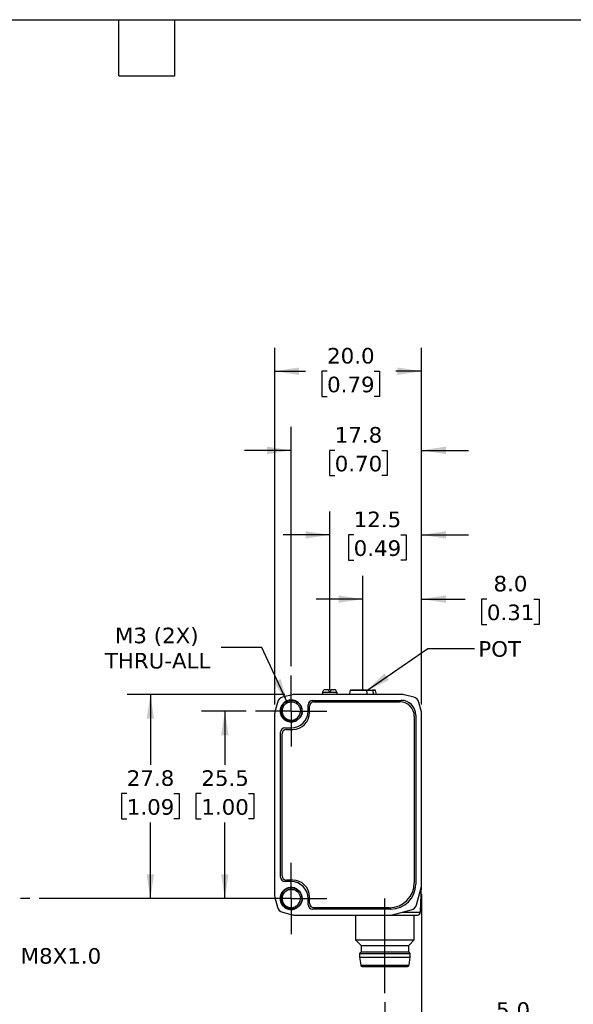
# Model space of a CAD drawing. Header units: millimetres. Extents: x 6 to 273, y 6 to 210.
# Tile 3 of 4: x 122 to 198, y 76 to 210. Entities that reach past the tile are written whole.
import ezdxf

# ---------------------------------------------------------------- set-up
doc = ezdxf.new("R2010")
doc.units = ezdxf.units.MM
doc.linetypes.add('SLD-Center', pattern=[19.05, 15.24, -1.27, 1.27, -1.27])
doc.linetypes.add('SLD-Solid', pattern=[0])
doc.layers.add('CENTER', color=40, linetype='SLD-Center')
doc.layers.add('DIMENSIONS', color=140, linetype='SLD-Solid', lineweight=25)
doc.layers.add('TEXT', color=140, linetype='SLD-Solid', lineweight=25)
doc.styles.add('SLDTEXTSTYLE1', font='VERDANA.TTF')
doc.styles.get("Standard").update_dxf_attribs({"font": 'VERDANA.TTF'})
doc.dimstyles.new('SLDDIMSTYLE0', dxfattribs={"dimtxt": 2.158008, "dimasz": 3.302, "dimexe": 0, "dimexo": 0.0625, "dimgap": 0.539502, "dimtad": 0, "dimtih": 1, "dimtoh": 1, "dimrnd": 1e-09, "dimzin": 12, "dimdsep": 46, "dimtxsty": 'SLDTEXTSTYLE1', "dimsah": 1, "dimcen": 0.09, "dimadec": 0, "dimazin": 3, "dimtfac": 1, "dimtmove": 0, "dimatfit": 0, "dimfxl": 0, "dimfrac": 2, "dimtolj": 1, "dimtzin": 12, "dimarcsym": 0})
doc.dimstyles.new('SLDDIMSTYLE1', dxfattribs={"dimtxt": 2.158008, "dimasz": 3.302, "dimexe": 0, "dimexo": 0.0625, "dimgap": 0.539502, "dimtad": 0, "dimtih": 1, "dimtoh": 1, "dimrnd": 1e-09, "dimzin": 12, "dimdsep": 46, "dimtxsty": 'SLDTEXTSTYLE1', "dimsah": 1, "dimcen": 0.09, "dimadec": 0, "dimazin": 3, "dimtfac": 1, "dimtofl": 0, "dimtmove": 0, "dimatfit": 3, "dimfxl": 0, "dimfrac": 2, "dimtolj": 1, "dimtzin": 12, "dimarcsym": 0})
doc.dimstyles.new('SLDDIMSTYLE2', dxfattribs={"dimtxt": 2.158008, "dimasz": 3.302, "dimexe": 0, "dimexo": 0.0625, "dimgap": 0.539502, "dimtad": 0, "dimtih": 1, "dimtoh": 1, "dimrnd": 1e-09, "dimzin": 4, "dimdsep": 46, "dimtxsty": 'SLDTEXTSTYLE1', "dimsah": 1, "dimcen": 0.09, "dimadec": 0, "dimazin": 1, "dimtfac": 1, "dimtmove": 0, "dimatfit": 0, "dimfxl": 0, "dimfrac": 2, "dimtolj": 1, "dimtzin": 12, "dimarcsym": 0})
doc.dimstyles.new('SLDDIMSTYLE3', dxfattribs={"dimtxt": 2.158008, "dimasz": 3.302, "dimexe": 0, "dimexo": 0.0625, "dimgap": 0.539502, "dimtad": 0, "dimtih": 1, "dimtoh": 1, "dimrnd": 1e-09, "dimzin": 12, "dimdsep": 46, "dimtxsty": 'SLDTEXTSTYLE1', "dimsah": 1, "dimcen": 0, "dimadec": 0, "dimazin": 3, "dimtfac": 1, "dimtofl": 0, "dimtmove": 0, "dimatfit": 3, "dimfxl": 0, "dimfrac": 2, "dimtolj": 1, "dimtzin": 12, "dimarcsym": 0})
doc.dimstyles.new('SLDDIMSTYLE4', dxfattribs={"dimtxt": 2.158008, "dimasz": 3.302, "dimexe": 0, "dimexo": 0.0625, "dimgap": 0.539502, "dimtad": 0, "dimtih": 1, "dimtoh": 1, "dimrnd": 1e-09, "dimzin": 4, "dimdsep": 46, "dimtxsty": 'SLDTEXTSTYLE1', "dimsah": 1, "dimcen": 0.09, "dimadec": 0, "dimazin": 1, "dimtfac": 1, "dimtofl": 0, "dimtmove": 0, "dimatfit": 3, "dimfxl": 0, "dimfrac": 2, "dimtolj": 1, "dimtzin": 12, "dimarcsym": 0})
doc.dimstyles.new('SLDDIMSTYLE5', dxfattribs={"dimtxt": 0.18, "dimasz": 3.302, "dimexe": 0, "dimexo": 0.0625, "dimgap": 0, "dimtad": 0, "dimtih": 1, "dimtoh": 1, "dimdec": 0, "dimrnd": 1e-09, "dimzin": 0, "dimdsep": 46, "dimtxsty": 'Standard', "dimsah": 1, "dimcen": 0.09, "dimadec": 0, "dimazin": 0, "dimtfac": 3.302, "dimtdec": 0, "dimtofl": 0, "dimtmove": 0, "dimatfit": 3, "dimfxl": 0, "dimfrac": 2, "dimtolj": 1, "dimtzin": 0, "dimarcsym": 0})

# ---------------------------------------------------------------- blocks, each defined once
blk = doc.blocks.new('_D_2')
at = {"layer": 'DIMENSIONS'}
for p, q in [((177.09, 90.62), (177.09, 69.55)), ((172.09, 75.89), (172.09, 69.55)), ((172.09, 72.72), (165.74, 72.72)), ((177.09, 72.72), (183.4, 72.72)), ((186.32, 72.72), (185.6, 72.72)), ((185.6, 72.72), (185.6, 69.29)), ((192.74, 72.72), (193.46, 72.72)), ((193.46, 72.72), (193.46, 69.29)), ((185.6, 69.29), (186.32, 69.29)), ((193.46, 69.29), (192.74, 69.29))]:
    blk.add_line(p, q, dxfattribs=at)
for points in [[(172.09, 72.72), (168.79, 73.23), (168.79, 72.22)], [(177.09, 72.72), (180.39, 72.22), (180.39, 73.23)]]:
    blk.add_solid(points, dxfattribs=at)
at = {"layer": 'DIMENSIONS', "char_height": 2.117, "attachment_point": 1, "style": 'SLDTEXTSTYLE1'}
for s, insert in [('5.0', (187.22, 75.9)), ('0.20', (186.32, 71.98))]:
    blk.add_mtext(s, dxfattribs=dict(at, insert=insert))
blk = doc.blocks.new('_D_3')
at = {"layer": 'DIMENSIONS'}
for p, q in [((169.09, 119.68), (169.09, 133.91)), ((177.09, 116.4), (177.09, 133.91)), ((169.09, 130.73), (162.74, 130.73)), ((177.09, 130.73), (183.03, 130.73)), ((185.96, 130.73), (185.23, 130.73)), ((185.23, 130.73), (185.23, 127.3)), ((192.37, 130.73), (193.09, 130.73)), ((193.09, 130.73), (193.09, 127.3)), ((185.23, 127.3), (185.96, 127.3)), ((193.09, 127.3), (192.37, 127.3))]:
    blk.add_line(p, q, dxfattribs=at)
for points in [[(169.09, 130.73), (165.79, 131.24), (165.79, 130.23)], [(177.09, 130.73), (180.39, 130.23), (180.39, 131.24)]]:
    blk.add_solid(points, dxfattribs=at)
at = {"layer": 'DIMENSIONS', "char_height": 2.117, "attachment_point": 1, "style": 'SLDTEXTSTYLE1'}
for s, insert in [('8.0', (186.86, 133.9)), ('0.31', (185.96, 129.99))]:
    blk.add_mtext(s, dxfattribs=dict(at, insert=insert))
blk = doc.blocks.new('_D_4')
at = {"layer": 'DIMENSIONS'}
for p, q in [((164.59, 119.68), (164.59, 142.65)), ((177.09, 116.4), (177.09, 142.65)), ((164.59, 139.47), (158.24, 139.47)), ((167.84, 139.47), (167.12, 139.47)), ((167.12, 139.47), (167.12, 136.04)), ((174.25, 139.47), (174.98, 139.47)), ((174.98, 139.47), (174.98, 136.04)), ((177.09, 139.47), (183.44, 139.47)), ((167.12, 136.04), (167.84, 136.04)), ((174.98, 136.04), (174.25, 136.04))]:
    blk.add_line(p, q, dxfattribs=at)
for points in [[(164.59, 139.47), (161.29, 139.98), (161.29, 138.97)], [(177.09, 139.47), (180.39, 138.97), (180.39, 139.98)]]:
    blk.add_solid(points, dxfattribs=at)
at = {"layer": 'DIMENSIONS', "char_height": 2.117, "attachment_point": 1, "style": 'SLDTEXTSTYLE1'}
for s, insert in [('12.5', (167.84, 142.64)), ('0.49', (167.84, 138.73))]:
    blk.add_mtext(s, dxfattribs=dict(at, insert=insert))
blk = doc.blocks.new('_D_5')
at = {"layer": 'DIMENSIONS'}
for p, q in [((155.36, 124.16), (149.8, 124.16)), ((158.82, 116.65), (155.36, 124.16))]:
    blk.add_line(p, q, dxfattribs=at)
blk.add_solid([(158.82, 116.65), (157.9, 119.86), (156.97, 119.44)], dxfattribs=at)
at = {"layer": 'DIMENSIONS', "char_height": 2.117, "attachment_point": 1, "style": 'SLDTEXTSTYLE1'}
for s, insert in [('M3 (2X)', (135.36, 126.85)), ('THRU-ALL', (133.97, 123.42))]:
    blk.add_mtext(s, dxfattribs=dict(at, insert=insert))
blk = doc.blocks.new('_D_6')
at = {"layer": 'DIMENSIONS'}
for p, q in [((153.23, 115.51), (147.14, 115.51)), ((150.31, 115.51), (150.31, 108.19)), ((147.11, 104.28), (146.38, 104.28)), ((146.38, 104.28), (146.38, 100.85)), ((153.52, 104.28), (154.24, 104.28)), ((154.24, 104.28), (154.24, 100.85)), ((146.38, 100.85), (147.11, 100.85)), ((154.24, 100.85), (153.52, 100.85)), ((150.31, 90.01), (150.31, 100.36)), ((153.23, 90.01), (147.14, 90.01))]:
    blk.add_line(p, q, dxfattribs=at)
for points in [[(150.31, 115.51), (149.8, 112.21), (150.82, 112.21)], [(150.31, 90.01), (150.82, 93.32), (149.8, 93.32)]]:
    blk.add_solid(points, dxfattribs=at)
at = {"layer": 'DIMENSIONS', "char_height": 2.117, "attachment_point": 1, "style": 'SLDTEXTSTYLE1'}
for s, insert in [('25.5', (147.11, 107.45)), ('1.00', (147.11, 103.53))]:
    blk.add_mtext(s, dxfattribs=dict(at, insert=insert))
blk = doc.blocks.new('_D_7')
at = {"layer": 'DIMENSIONS'}
for p, q in [((158.45, 117.76), (137.01, 117.76)), ((140.18, 117.76), (140.18, 108.19)), ((136.97, 104.28), (136.25, 104.28)), ((136.25, 104.28), (136.25, 100.85)), ((143.39, 104.28), (144.11, 104.28)), ((144.11, 104.28), (144.11, 100.85)), ((136.25, 100.85), (136.97, 100.85)), ((144.11, 100.85), (143.39, 100.85)), ((140.18, 90.01), (140.18, 100.36)), ((153.23, 90.01), (137.01, 90.01))]:
    blk.add_line(p, q, dxfattribs=at)
for points in [[(140.18, 117.76), (139.67, 114.46), (140.69, 114.46)], [(140.18, 90.01), (140.69, 93.32), (139.67, 93.32)]]:
    blk.add_solid(points, dxfattribs=at)
at = {"layer": 'DIMENSIONS', "char_height": 2.117, "attachment_point": 1, "style": 'SLDTEXTSTYLE1'}
for s, insert in [('27.8', (136.97, 107.45)), ('1.09', (136.97, 103.53))]:
    blk.add_mtext(s, dxfattribs=dict(at, insert=insert))
blk = doc.blocks.new('_D_8')
at = {"layer": 'DIMENSIONS'}
for p, q in [((159.34, 121.62), (159.34, 154.15)), ((177.09, 116.4), (177.09, 154.15)), ((159.34, 150.97), (152.99, 150.97)), ((165.26, 150.97), (164.54, 150.97)), ((164.54, 150.97), (164.54, 147.54)), ((171.67, 150.97), (172.4, 150.97)), ((172.4, 150.97), (172.4, 147.54)), ((177.09, 150.97), (183.44, 150.97)), ((164.54, 147.54), (165.26, 147.54)), ((172.4, 147.54), (171.67, 147.54))]:
    blk.add_line(p, q, dxfattribs=at)
for points in [[(159.34, 150.97), (156.04, 151.48), (156.04, 150.46)], [(177.09, 150.97), (180.39, 150.46), (180.39, 151.48)]]:
    blk.add_solid(points, dxfattribs=at)
at = {"layer": 'DIMENSIONS', "char_height": 2.117, "attachment_point": 1, "style": 'SLDTEXTSTYLE1'}
for s, insert in [('17.8', (165.26, 154.14)), ('0.70', (165.26, 150.23))]:
    blk.add_mtext(s, dxfattribs=dict(at, insert=insert))
blk = doc.blocks.new('_D_9')
at = {"layer": 'DIMENSIONS'}
for p, q in [((157.09, 116.4), (157.09, 164.91)), ((177.09, 116.4), (177.09, 164.91)), ((157.09, 161.73), (161.3, 161.73)), ((164.22, 161.73), (163.5, 161.73)), ((163.5, 161.73), (163.5, 158.3)), ((170.63, 161.73), (171.36, 161.73)), ((171.36, 161.73), (171.36, 158.3)), ((177.09, 161.73), (173.56, 161.73)), ((163.5, 158.3), (164.22, 158.3)), ((171.36, 158.3), (170.63, 158.3))]:
    blk.add_line(p, q, dxfattribs=at)
for points in [[(157.09, 161.73), (160.39, 161.22), (160.39, 162.24)], [(177.09, 161.73), (173.79, 162.24), (173.79, 161.22)]]:
    blk.add_solid(points, dxfattribs=at)
at = {"layer": 'DIMENSIONS', "char_height": 2.117, "attachment_point": 1, "style": 'SLDTEXTSTYLE1'}
for s, insert in [('20.0', (164.22, 164.9)), ('0.79', (164.22, 160.99))]:
    blk.add_mtext(s, dxfattribs=dict(at, insert=insert))
blk = doc.blocks.new('SW_CENTERMARKSYMBOL_0')
at = {"layer": 'CENTER', "color": 0}
for p, q in [((0, 2.54), (0, 4.84)), ((0, 0), (0, 2.54)), ((-2.54, 0), (-4.84, 0)), ((0, 0), (-2.54, 0)), ((0, 0), (0, -2.54)), ((0, 0), (2.54, 0)), ((2.54, 0), (4.84, 0)), ((0, -2.54), (0, -4.84))]:
    blk.add_line(p, q, dxfattribs=at)
blk = doc.blocks.new('SW_CENTERMARKSYMBOL_1')
at = {"layer": 'CENTER', "color": 0}
for p, q in [((0, 2.54), (0, 4.84)), ((0, 0), (0, 2.54)), ((-2.54, 0), (-4.84, 0)), ((0, 0), (-2.54, 0)), ((0, 0), (0, -2.54)), ((0, 0), (2.54, 0)), ((2.54, 0), (4.84, 0)), ((0, -2.54), (0, -4.84))]:
    blk.add_line(p, q, dxfattribs=at)

msp = doc.modelspace()

# ---------------------------------------------------------------- linework, layer by layer
for p, q in [((163.612, 118.085), (163.589, 118.04)), ((163.589, 118.04), (163.589, 117.765)), ((164.589, 118.04), (163.589, 118.04)), ((164.399, 118.415), (163.802, 118.415)), ((164.589, 118.085), (164.399, 118.415)), ((164.779, 118.415), (164.589, 118.085)), ((165.589, 118.04), (164.589, 118.04)), ((165.377, 118.415), (164.779, 118.415)), ((165.589, 118.04), (165.567, 118.085)), ((165.589, 117.765), (165.589, 118.04)), ((167.38, 118.291), (167.239, 117.765)), ((169.617, 118.291), (167.38, 118.291)), ((169.574, 118.365), (170.378, 118.365)), ((170.798, 118.291), (170.436, 118.291)), ((170.939, 117.765), (170.798, 118.291)), ((157.462, 116.68), (157.122, 115.39)), ((159.465, 117.732), (158.175, 117.392)), ((174.459, 117.765), (159.719, 117.765)), ((162.239, 116.965), (174.289, 116.965)), ((162.439, 116.765), (174.089, 116.765)), ((176.004, 117.392), (174.714, 117.732)), ((177.056, 115.39), (176.716, 116.68)), ((157.839, 115.515), (158.017, 115.515)), ((160.813, 115.515), (160.582, 115.515)), ((161.639, 115.515), (161.639, 116.365)), ((161.839, 115.315), (161.839, 116.165)), ((157.089, 115.135), (157.089, 90.395)), ((176.089, 114.765), (176.089, 92.165)), ((176.289, 114.965), (176.289, 91.965)), ((177.089, 91.895), (177.089, 115.135)), ((157.889, 92.915), (157.889, 112.615)), ((158.489, 113.215), (159.339, 113.215)), ((158.689, 113.015), (159.539, 113.015)), ((158.089, 93.115), (158.089, 112.415)), ((159.539, 92.515), (158.689, 92.515)), ((159.339, 92.315), (158.489, 92.315)), ((176.396, 89.167), (177.056, 91.637)), ((176.909, 88.145), (177.085, 91.799)), ((157.122, 90.14), (157.462, 88.85)), ((157.839, 90.015), (158.017, 90.015)), ((160.813, 90.015), (160.582, 90.015)), ((161.639, 89.165), (161.639, 90.015)), ((161.839, 89.365), (161.839, 90.215)), ((172.889, 88.565), (162.239, 88.565)), ((172.689, 88.765), (162.439, 88.765)), ((172.959, 87.765), (175.676, 88.456)), ((158.175, 88.138), (159.465, 87.798)), ((159.719, 87.765), (172.959, 87.765)), ((168.089, 87.765), (168.089, 84.378)), ((174.457, 88.145), (176.909, 88.145)), ((176.089, 84.378), (176.089, 87.765)), ((168.089, 84.378), (168.839, 83.628)), ((168.089, 84.378), (172.089, 84.378)), ((172.089, 84.378), (176.089, 84.378)), ((175.339, 83.628), (176.089, 84.378)), ((168.839, 83.628), (168.839, 82.765)), ((168.839, 83.628), (172.089, 83.628)), ((172.089, 83.628), (175.339, 83.628)), ((175.339, 82.765), (175.339, 83.628)), ((168.839, 82.765), (168.639, 82.515)), ((168.639, 82.515), (168.639, 82.015)), ((168.639, 82.515), (175.539, 82.515)), ((168.639, 82.015), (168.812, 80.933)), ((168.639, 82.015), (172.089, 82.015)), ((168.839, 82.765), (172.089, 82.765)), ((172.089, 82.765), (175.339, 82.765)), ((172.089, 82.015), (175.539, 82.015)), ((175.539, 82.515), (175.339, 82.765)), ((175.367, 80.933), (175.539, 82.015)), ((175.539, 82.015), (175.539, 82.515)), ((168.812, 80.933), (172.089, 80.933)), ((172.089, 80.933), (175.367, 80.933))]:
    msp.add_line(p, q)
for centre, radius, start, end in [((167.477, 118.265), 0.1, 90, 165), ((170.702, 118.265), 0.1, 15, 90), ((158.429, 116.425), 1, 104.76542, 165.23458), ((159.719, 116.765), 1, 90, 104.76542), ((162.239, 116.365), 0.6, 90, 180), ((162.439, 116.165), 0.6, 90, 180), ((174.089, 114.765), 2, 0, 90), ((174.289, 114.965), 2, 0, 90), ((174.459, 116.765), 1, 75.23458, 90), ((175.749, 116.425), 1, 14.76542, 75.23458), ((158.089, 115.135), 1, 165.23458, 180), ((159.339, 115.515), 2.3, 270, 0), ((159.539, 115.315), 2.3, 270, 0), ((176.089, 115.135), 1, 0, 14.76542), ((158.489, 112.615), 0.6, 90, 180), ((158.689, 112.415), 0.6, 90, 180), ((158.489, 92.915), 0.6, 180, 270), ((158.689, 93.115), 0.6, 180, 270), ((159.539, 90.215), 2.3, 0, 90), ((159.339, 90.015), 2.3, 0, 90), ((172.689, 92.165), 3.4, 270, 0), ((172.889, 91.965), 3.4, 270, 0), ((176.089, 91.895), 1, 345.03971, 0), ((158.089, 90.395), 1, 180, 194.76542), ((158.429, 89.105), 1, 194.76542, 255.23458), ((162.239, 89.165), 0.6, 180, 270), ((162.439, 89.365), 0.6, 180, 270), ((175.429, 89.425), 1, 284.2689, 345.03971), ((159.719, 88.765), 1, 255.23458, 270), ((176.509, 88.165), 0.4, 270, 357.2443), ((169.009, 80.965), 0.2, 189.06218, 270), ((175.169, 80.965), 0.2, 270, 350.93782)]:
    msp.add_arc(centre, radius, start, end)
for start_param, end_param in [(0.3927394, 0.4949341), (5.7882512, 5.8904459)]:
    msp.add_ellipse((164.589, 111.464), major_axis=(0, 7.523), ratio=0.2734697, start_param=start_param, end_param=end_param)
for points, knots in [([(169.559, 118.365), (169.514, 118.365), (169.425, 118.365), (169.288, 118.365), (169.142, 118.365), (168.987, 118.365), (168.827, 118.365), (168.633, 118.365), (168.41, 118.365), (168.168, 118.365), (167.949, 118.365), (167.762, 118.365), (167.617, 118.365), (167.531, 118.365), (167.49, 118.365), (167.475, 118.365), (167.478, 118.365), (167.479, 118.365)], [0, 0, 0, 0, 0.0462418, 0.092349, 0.1386664, 0.1924153, 0.2459675, 0.2998678, 0.3900931, 0.4804912, 0.5765224, 0.6727311, 0.7687623, 0.864971, 0.9252703, 0.9852613, 1, 1, 1, 1]), ([(169.617, 118.291), (169.616, 118.301), (169.613, 118.312), (169.609, 118.321), (169.605, 118.33), (169.601, 118.338), (169.596, 118.344), (169.59, 118.351), (169.584, 118.356), (169.578, 118.36), (169.572, 118.363), (169.566, 118.365), (169.559, 118.365)], [0, 0, 0, 0, 0.00003323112, 0.00003323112, 0.00003323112, 0.00006639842, 0.00006639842, 0.00006639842, 0.00010053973, 0.00010053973, 0.00010053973, 0.00013404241, 0.00013404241, 0.00013404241, 0.00013404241]), ([(170.378, 118.365), (170.385, 118.365), (170.392, 118.363), (170.399, 118.359), (170.406, 118.355), (170.412, 118.349), (170.417, 118.341), (170.423, 118.333), (170.427, 118.324), (170.431, 118.314), (170.433, 118.307), (170.435, 118.299), (170.436, 118.291)], [0, 0, 0, 0, 0.00003658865, 0.00003658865, 0.00003658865, 0.00007323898, 0.00007323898, 0.00007323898, 0.00010887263, 0.00010887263, 0.00010887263, 0.00013401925, 0.00013401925, 0.00013401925, 0.00013401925]), ([(170.7, 118.365), (170.7, 118.365), (170.699, 118.365), (170.677, 118.365), (170.639, 118.365), (170.559, 118.365), (170.454, 118.365), (170.378, 118.365)], [0, 0, 0, 0, 0.1324131, 0.2881001, 0.4432174, 0.5993434, 1, 1, 1, 1]), ([(160.827, 115.515), (160.827, 115.709), (160.789, 115.904), (160.641, 116.265), (160.531, 116.43), (160.256, 116.707), (160.091, 116.818), (159.73, 116.968), (159.535, 117.008), (159.144, 117.009), (158.948, 116.97), (158.586, 116.822), (158.42, 116.711), (158.142, 116.435), (158.031, 116.269), (157.88, 115.907), (157.84, 115.711), (157.839, 115.515)], [0, 0, 0, 0, 0.125, 0.125, 0.25, 0.25, 0.375, 0.375, 0.5, 0.5, 0.625, 0.625, 0.75, 0.75, 0.875, 0.875, 1, 1, 1, 1]), ([(160.831, 115.516), (160.823, 115.472), (160.807, 115.376), (160.783, 115.248), (160.749, 115.105), (160.687, 114.924), (160.568, 114.699), (160.346, 114.427), (159.955, 114.144), (159.382, 114.006), (158.778, 114.121), (158.289, 114.44), (157.959, 114.921), (157.823, 115.552), (157.998, 116.257), (158.545, 116.826), (159.303, 117.047), (160.071, 116.861), (160.644, 116.32), (160.798, 115.804), (160.805, 115.518), (160.804, 115.442), (160.794, 115.316), (160.761, 115.141), (160.688, 114.924), (160.554, 114.677), (160.339, 114.424), (160.028, 114.2), (159.618, 114.052), (159.13, 114.035), (158.614, 114.201), (158.156, 114.581), (157.866, 115.161), (157.857, 115.865), (158.202, 116.541), (158.884, 116.988), (159.756, 117.01), (160.542, 116.514), (160.884, 115.662), (160.711, 114.832), (160.203, 114.256), (159.516, 114.004), (158.828, 114.089), (158.276, 114.443), (157.939, 114.963), (157.839, 115.536), (157.95, 116.071), (158.221, 116.502), (158.589, 116.8), (158.997, 116.959), (159.397, 116.995), (159.758, 116.933), (160.062, 116.802), (160.303, 116.63), (160.483, 116.442), (160.609, 116.255), (160.693, 116.083), (160.745, 115.936), (160.774, 115.818), (160.789, 115.733), (160.795, 115.681), (160.819, 115.443), (160.762, 114.998), (160.413, 114.455), (159.895, 114.115), (159.309, 114.013), (158.754, 114.134), (158.303, 114.436), (158, 114.855), (157.861, 115.327), (157.878, 115.793), (158.026, 116.209), (158.272, 116.545), (158.58, 116.786), (158.916, 116.932), (159.253, 116.99), (159.569, 116.972), (159.851, 116.897), (160.091, 116.78), (160.289, 116.639), (160.443, 116.485), (160.56, 116.331), (160.645, 116.185), (160.704, 116.052), (160.743, 115.939), (160.767, 115.846), (160.781, 115.776), (160.789, 115.729), (160.792, 115.706), (160.793, 115.698)], [0, 0, 0, 0, 0.0037047, 0.0080053, 0.0107603, 0.0158759, 0.0237295, 0.0315819, 0.0446394, 0.0628293, 0.0784613, 0.0940934, 0.1097254, 0.1253574, 0.1460962, 0.1668352, 0.1875741, 0.2083129, 0.2290518, 0.2497908, 0.2504885, 0.2525805, 0.2560656, 0.2609432, 0.2672127, 0.2748701, 0.2839157, 0.294344, 0.3061543, 0.3193427, 0.3339042, 0.3498346, 0.3671295, 0.3857838, 0.4057917, 0.4271473, 0.4498442, 0.4738754, 0.4992344, 0.520394, 0.540634, 0.5599515, 0.578344, 0.5958091, 0.6123442, 0.6279468, 0.6426148, 0.6563455, 0.6691369, 0.6809882, 0.6918988, 0.7018645, 0.7108858, 0.7189609, 0.7260887, 0.7322678, 0.7374986, 0.7417788, 0.7451084, 0.7474872, 0.7489149, 0.7493911, 0.7672576, 0.7844712, 0.8010308, 0.8169353, 0.8321835, 0.8467744, 0.8607074, 0.873982, 0.8865968, 0.8985495, 0.90984, 0.9204693, 0.9304344, 0.9397355, 0.9483726, 0.9563435, 0.9636495, 0.9702888, 0.976261, 0.981567, 0.9862048, 0.9901745, 0.9934766, 0.9961105, 0.9980758, 0.9993723, 1, 1, 1, 1]), ([(158.017, 115.515), (158.029, 115.749), (158.105, 115.977), (158.358, 116.358), (158.534, 116.511), (158.734, 116.608)], [0, 0, 0, 0, 0.5, 0.5, 1, 1, 1, 1]), ([(158.615, 116.529), (158.56, 116.488), (158.44, 116.396), (158.294, 116.213), (158.178, 115.996), (158.103, 115.76), (158.094, 115.596), (158.089, 115.515)], [0, 0, 0, 0, 0.1735014, 0.3801261, 0.5867507, 0.7933754, 1, 1, 1, 1]), ([(158.734, 116.608), (158.767, 116.626), (158.833, 116.66), (158.936, 116.699), (159.038, 116.729), (159.14, 116.75), (159.24, 116.762), (159.463, 116.771), (159.764, 116.714), (160.05, 116.554), (160.223, 116.405), (160.344, 116.266), (160.446, 116.106), (160.526, 115.925), (160.579, 115.725), (160.586, 115.586), (160.589, 115.515)], [0, 0, 0, 0, 0.0435236, 0.0859015, 0.1271336, 0.1672198, 0.20616, 0.2439543, 0.4253037, 0.5505687, 0.6193154, 0.6893784, 0.7624781, 0.8386149, 0.9177889, 1, 1, 1, 1]), ([(157.839, 115.515), (157.84, 115.25), (157.912, 114.986), (158.18, 114.531), (158.375, 114.34), (158.836, 114.083), (159.1, 114.016), (159.627, 114.026), (159.888, 114.103), (160.113, 114.24)], [0, 0, 0, 0, 0.25, 0.25, 0.5, 0.5, 0.75, 0.75, 1, 1, 1, 1]), ([(160.099, 114.262), (159.872, 114.138), (159.615, 114.078), (159.11, 114.093), (158.864, 114.17), (158.447, 114.431), (158.278, 114.617), (158.057, 115.042), (158.006, 115.282), (158.017, 115.515)], [0, 0, 0, 0, 0.25, 0.25, 0.5, 0.5, 0.75, 0.75, 1, 1, 1, 1]), ([(158.089, 115.515), (158.09, 115.476), (158.093, 115.399), (158.109, 115.287), (158.134, 115.179), (158.167, 115.076), (158.208, 114.979), (158.256, 114.888), (158.309, 114.804), (158.367, 114.727), (158.429, 114.656), (158.494, 114.592), (158.561, 114.535), (158.63, 114.484), (158.699, 114.44), (158.769, 114.401), (158.839, 114.368), (158.908, 114.341), (158.975, 114.318), (159.041, 114.3), (159.105, 114.286), (159.167, 114.276), (159.227, 114.269), (159.284, 114.266), (159.448, 114.262), (159.729, 114.305), (160.142, 114.513), (160.431, 114.851), (160.55, 115.178), (160.587, 115.371), (160.594, 115.47), (160.597, 115.516)], [0, 0, 0, 0, 0.0296876, 0.0586604, 0.0869145, 0.1144465, 0.1412577, 0.1673526, 0.192731, 0.2173897, 0.2413267, 0.2645426, 0.2870406, 0.3088216, 0.329884, 0.350226, 0.3698466, 0.3887462, 0.4069269, 0.4243894, 0.4411334, 0.4571581, 0.4724626, 0.4870464, 0.5009094, 0.5982791, 0.7004812, 0.8493971, 0.924404, 0.9649137, 1, 1, 1, 1]), ([(160.83, 115.515), (160.831, 115.498), (160.833, 115.466), (160.834, 115.402), (160.826, 115.29), (160.795, 115.147), (160.734, 114.965), (160.645, 114.784), (160.519, 114.604), (160.38, 114.459), (160.24, 114.346), (160.144, 114.289), (160.099, 114.262)], [0, 0, 0, 0, 0.0326899, 0.0638605, 0.1272338, 0.2529295, 0.3507965, 0.5033757, 0.6488318, 0.7800126, 0.8970389, 1, 1, 1, 1]), ([(160.827, 90.015), (160.827, 90.209), (160.789, 90.404), (160.641, 90.765), (160.531, 90.93), (160.256, 91.207), (160.091, 91.318), (159.73, 91.468), (159.535, 91.508), (159.144, 91.509), (158.948, 91.47), (158.586, 91.322), (158.42, 91.211), (158.142, 90.935), (158.031, 90.769), (157.88, 90.407), (157.84, 90.211), (157.839, 90.015)], [0, 0, 0, 0, 0.125, 0.125, 0.25, 0.25, 0.375, 0.375, 0.5, 0.5, 0.625, 0.625, 0.75, 0.75, 0.875, 0.875, 1, 1, 1, 1]), ([(160.831, 90.016), (160.823, 89.972), (160.807, 89.876), (160.783, 89.748), (160.749, 89.605), (160.687, 89.424), (160.568, 89.199), (160.346, 88.927), (159.955, 88.644), (159.382, 88.506), (158.778, 88.621), (158.289, 88.94), (157.959, 89.421), (157.823, 90.052), (157.998, 90.757), (158.545, 91.326), (159.303, 91.547), (160.071, 91.361), (160.644, 90.82), (160.798, 90.304), (160.805, 90.018), (160.804, 89.942), (160.794, 89.816), (160.761, 89.641), (160.688, 89.424), (160.554, 89.177), (160.339, 88.924), (160.028, 88.7), (159.618, 88.552), (159.13, 88.535), (158.614, 88.701), (158.156, 89.081), (157.866, 89.661), (157.857, 90.365), (158.202, 91.041), (158.884, 91.488), (159.756, 91.51), (160.542, 91.014), (160.884, 90.162), (160.711, 89.332), (160.203, 88.756), (159.516, 88.504), (158.828, 88.589), (158.276, 88.943), (157.939, 89.463), (157.839, 90.036), (157.95, 90.571), (158.221, 91.002), (158.589, 91.3), (158.997, 91.459), (159.397, 91.495), (159.758, 91.433), (160.062, 91.302), (160.303, 91.13), (160.483, 90.942), (160.609, 90.755), (160.693, 90.583), (160.745, 90.436), (160.774, 90.318), (160.789, 90.233), (160.795, 90.181), (160.819, 89.943), (160.762, 89.498), (160.413, 88.955), (159.895, 88.615), (159.309, 88.513), (158.754, 88.634), (158.303, 88.936), (158, 89.355), (157.861, 89.827), (157.878, 90.293), (158.026, 90.709), (158.272, 91.045), (158.58, 91.286), (158.916, 91.432), (159.253, 91.49), (159.569, 91.472), (159.851, 91.397), (160.091, 91.28), (160.289, 91.139), (160.443, 90.985), (160.56, 90.831), (160.645, 90.685), (160.704, 90.552), (160.743, 90.439), (160.767, 90.346), (160.781, 90.276), (160.789, 90.229), (160.792, 90.206), (160.793, 90.198)], [0, 0, 0, 0, 0.0037047, 0.0080053, 0.0107603, 0.0158759, 0.0237295, 0.0315819, 0.0446394, 0.0628293, 0.0784613, 0.0940934, 0.1097254, 0.1253574, 0.1460962, 0.1668352, 0.1875741, 0.2083129, 0.2290518, 0.2497908, 0.2504885, 0.2525805, 0.2560656, 0.2609432, 0.2672127, 0.2748701, 0.2839157, 0.294344, 0.3061543, 0.3193427, 0.3339042, 0.3498346, 0.3671295, 0.3857838, 0.4057917, 0.4271473, 0.4498442, 0.4738754, 0.4992344, 0.520394, 0.540634, 0.5599515, 0.578344, 0.5958091, 0.6123442, 0.6279468, 0.6426148, 0.6563455, 0.6691369, 0.6809882, 0.6918988, 0.7018645, 0.7108858, 0.7189609, 0.7260887, 0.7322678, 0.7374986, 0.7417788, 0.7451084, 0.7474872, 0.7489149, 0.7493911, 0.7672576, 0.7844712, 0.8010308, 0.8169353, 0.8321835, 0.8467744, 0.8607074, 0.873982, 0.8865968, 0.8985495, 0.90984, 0.9204693, 0.9304344, 0.9397355, 0.9483726, 0.9563435, 0.9636495, 0.9702888, 0.976261, 0.981567, 0.9862048, 0.9901745, 0.9934766, 0.9961105, 0.9980758, 0.9993723, 1, 1, 1, 1]), ([(158.017, 90.015), (158.029, 90.249), (158.105, 90.477), (158.358, 90.858), (158.534, 91.011), (158.734, 91.108)], [0, 0, 0, 0, 0.5, 0.5, 1, 1, 1, 1]), ([(158.734, 91.108), (158.767, 91.126), (158.833, 91.16), (158.936, 91.199), (159.038, 91.229), (159.14, 91.25), (159.24, 91.262), (159.463, 91.271), (159.764, 91.214), (160.05, 91.054), (160.223, 90.905), (160.344, 90.766), (160.446, 90.606), (160.526, 90.425), (160.579, 90.225), (160.586, 90.086), (160.589, 90.015)], [0, 0, 0, 0, 0.0435236, 0.0859015, 0.1271336, 0.1672198, 0.20616, 0.2439543, 0.4253037, 0.5505687, 0.6193154, 0.6893784, 0.7624781, 0.8386149, 0.9177889, 1, 1, 1, 1]), ([(157.839, 90.015), (157.84, 89.75), (157.912, 89.486), (158.18, 89.031), (158.375, 88.84), (158.836, 88.583), (159.1, 88.516), (159.627, 88.526), (159.888, 88.603), (160.113, 88.74)], [0, 0, 0, 0, 0.25, 0.25, 0.5, 0.5, 0.75, 0.75, 1, 1, 1, 1]), ([(160.099, 88.762), (159.872, 88.638), (159.615, 88.578), (159.11, 88.593), (158.864, 88.67), (158.447, 88.931), (158.278, 89.117), (158.057, 89.542), (158.006, 89.782), (158.017, 90.015)], [0, 0, 0, 0, 0.25, 0.25, 0.5, 0.5, 0.75, 0.75, 1, 1, 1, 1]), ([(158.615, 91.029), (158.56, 90.988), (158.44, 90.896), (158.294, 90.713), (158.178, 90.496), (158.103, 90.26), (158.094, 90.096), (158.089, 90.015)], [0, 0, 0, 0, 0.1735014, 0.3801261, 0.5867507, 0.7933754, 1, 1, 1, 1]), ([(158.089, 90.015), (158.09, 89.976), (158.093, 89.899), (158.109, 89.787), (158.134, 89.679), (158.167, 89.576), (158.208, 89.479), (158.256, 89.388), (158.309, 89.304), (158.367, 89.227), (158.429, 89.156), (158.494, 89.092), (158.561, 89.035), (158.63, 88.984), (158.699, 88.94), (158.769, 88.901), (158.839, 88.868), (158.908, 88.841), (158.975, 88.818), (159.041, 88.8), (159.105, 88.786), (159.167, 88.776), (159.227, 88.769), (159.284, 88.766), (159.448, 88.762), (159.729, 88.805), (160.142, 89.013), (160.431, 89.351), (160.55, 89.678), (160.587, 89.871), (160.594, 89.97), (160.597, 90.016)], [0, 0, 0, 0, 0.0296876, 0.0586604, 0.0869145, 0.1144465, 0.1412577, 0.1673526, 0.192731, 0.2173897, 0.2413267, 0.2645426, 0.2870406, 0.3088216, 0.329884, 0.350226, 0.3698466, 0.3887462, 0.4069269, 0.4243894, 0.4411334, 0.4571581, 0.4724626, 0.4870464, 0.5009094, 0.5982791, 0.7004812, 0.8493971, 0.924404, 0.9649137, 1, 1, 1, 1]), ([(160.83, 90.015), (160.831, 89.998), (160.833, 89.966), (160.834, 89.902), (160.826, 89.79), (160.795, 89.647), (160.734, 89.465), (160.645, 89.284), (160.519, 89.104), (160.38, 88.959), (160.24, 88.846), (160.144, 88.789), (160.099, 88.762)], [0, 0, 0, 0, 0.03268993, 0.0638605, 0.12723379, 0.2529295, 0.35079646, 0.50337573, 0.64883184, 0.78001262, 0.8970389, 1, 1, 1, 1]), ([(172.959, 87.765), (173.025, 87.765), (173.155, 87.765), (173.347, 87.765), (173.537, 87.765), (173.723, 87.765), (173.907, 87.765), (174.243, 87.765), (174.709, 87.765), (175.28, 87.765), (175.783, 87.765), (176.116, 87.765), (176.314, 87.765), (176.413, 87.765), (176.472, 87.765), (176.504, 87.765), (176.507, 87.765), (176.509, 87.765)], [0, 0, 0, 0, 0.0330017, 0.0658735, 0.0986825, 0.1314962, 0.164382, 0.1974071, 0.3154778, 0.4336351, 0.5695486, 0.7055502, 0.7783519, 0.8512412, 0.9008276, 0.950337, 1, 1, 1, 1]), ([(169.009, 80.765), (169.01, 80.765), (169.012, 80.765), (169.023, 80.765), (169.042, 80.765), (169.069, 80.765), (169.119, 80.765), (169.21, 80.765), (169.362, 80.765), (169.548, 80.765), (169.824, 80.765), (170.205, 80.765), (170.704, 80.765), (171.321, 80.765), (172.089, 80.765), (172.857, 80.765), (173.474, 80.765), (173.973, 80.765), (174.355, 80.765), (174.63, 80.765), (174.816, 80.765), (174.969, 80.765), (175.07, 80.765), (175.13, 80.765), (175.163, 80.765), (175.167, 80.765), (175.169, 80.765)], [0, 0, 0, 0, 0.0158751, 0.0316998, 0.0475136, 0.0633559, 0.0792661, 0.1176639, 0.156115, 0.1923388, 0.228616, 0.2953498, 0.3525711, 0.4098547, 0.5000071, 0.5901595, 0.647381, 0.7046647, 0.7713985, 0.8076223, 0.8438996, 0.8822973, 0.9207484, 0.9471716, 0.9735279, 1, 1, 1, 1])]:
    msp.add_open_spline(points, degree=3, knots=knots)
for points in [[(169.701, 117.765), (169.673, 117.94), (169.645, 118.115), (169.617, 118.291)], [(170.436, 118.291), (170.465, 118.115), (170.493, 117.94), (170.521, 117.765)]]:
    msp.add_open_spline(points, degree=3)
at = {"layer": 'CENTER'}
for p, q in [((159.339, 90.015), (97.984, 90.015)), ((172.089, 77.157), (172.089, 90.015))]:
    msp.add_line(p, q, dxfattribs=at)
at = {"layer": 'DIMENSIONS'}
for p, q in [((164.589, 118.412), (164.589, 120.21)), ((169.089, 118.412), (169.089, 120.21))]:
    msp.add_line(p, q, dxfattribs=at)
at = {"layer": 'TEXT'}
for p, q in [((6.35, 209.55), (273.05, 209.55)), ((135.89, 201.93), (135.89, 209.55)), ((143.51, 201.93), (143.51, 209.55)), ((135.89, 201.93), (143.51, 201.93))]:
    msp.add_line(p, q, dxfattribs=at)

# ---------------------------------------------------------------- block references
at = {"layer": 'CENTER'}
for name, p in [('SW_CENTERMARKSYMBOL_0', (159.339, 115.515)), ('SW_CENTERMARKSYMBOL_1', (159.339, 90.015))]:
    msp.add_blockref(name, p, dxfattribs=at)

# ---------------------------------------------------------------- texts
at = {"layer": 'TEXT', "char_height": 2.1167, "attachment_point": 1, "style": 'SLDTEXTSTYLE1'}
for s, insert in [('POT', (184.802, 125.019)), ('M8X1.0', (122.528, 83.266))]:
    msp.add_mtext(s, dxfattribs=dict(at, insert=insert))

# ---------------------------------------------------------------- dimensions: what is measured, and where the dimension line sits
at = {"layer": 'DIMENSIONS'}
for base, p1, p2, dimstyle, picture, middle in [((177.089, 161.732), (157.089, 115.135), (177.089, 115.135), 'SLDDIMSTYLE4', '_D_9', (167.428, 161.732)), ((159.339, 150.971), (177.089, 115.135), (159.339, 120.355), 'SLDDIMSTYLE0', '_D_8', (168.467, 150.971)), ((177.089, 139.473), (164.589, 118.412), (177.089, 115.135), 'SLDDIMSTYLE0', '_D_4', (171.048, 139.473)), ((177.089, 130.733), (169.089, 118.412), (177.089, 115.135), 'SLDDIMSTYLE2', '_D_3', (189.164, 130.733)), ((177.089, 72.724), (172.089, 77.157), (177.089, 91.895), 'SLDDIMSTYLE2', '_D_2', (189.529, 72.724))]:
    dim = msp.add_linear_dim(base=base, p1=p1, p2=p2, dimstyle=dimstyle, dxfattribs=at)
    dim.commit()
    dim.dimension.update_dxf_attribs({"geometry": picture, "text_midpoint": middle, "dimtype": 160})
dim = msp.add_radius_dim(center=(159.339, 115.515), mpoint=(158.817, 116.65), text='M3 (2X)\\PTHRU-ALL', dimstyle='SLDDIMSTYLE3', dxfattribs=at)
dim.commit()
dim.dimension.update_dxf_attribs({"geometry": '_D_5', "text_midpoint": (141.094, 124.16), "dimtype": 164})
for base, p1, p2, picture, middle in [((140.181, 90.015), (159.719, 117.765), (154.499, 90.015), '_D_7', (140.181, 104.276)), ((150.312, 115.515), (154.499, 90.015), (154.499, 115.515), '_D_6', (150.312, 104.276))]:
    dim = msp.add_linear_dim(base=base, p1=p1, p2=p2, angle=90, dimstyle='SLDDIMSTYLE1', dxfattribs=at)
    dim.commit()
    dim.dimension.update_dxf_attribs({"geometry": picture, "text_midpoint": middle, "dimtype": 160})

# ---------------------------------------------------------------- leaders
at = {"layer": 'TEXT'}
msp.add_leader([(169.617, 118.291), (177.908, 124.029), (184.258, 124.029)], dimstyle='SLDDIMSTYLE5', dxfattribs=at)

doc.saveas('drawing.dxf')
